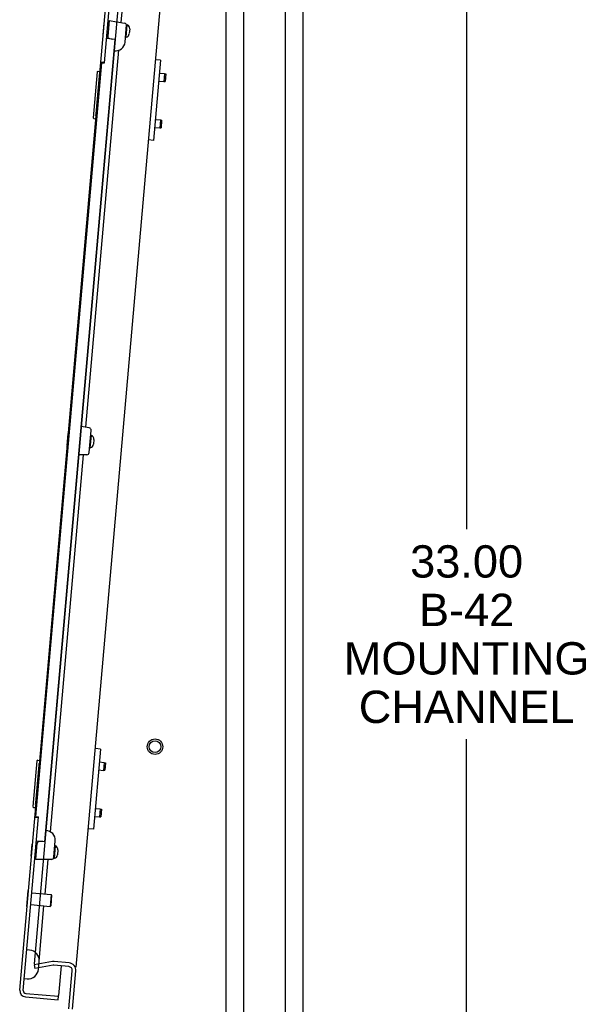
# Model space of a CAD drawing. Header units: inches. Extents: x 0 to 155, y 0 to 100.
# Tile 97 of 102: x 82 to 94, y 62 to 83. Entities that reach past the tile are written whole.
import ezdxf

# ---------------------------------------------------------------- set-up
doc = ezdxf.new("R2010")
doc.units = ezdxf.units.IN
doc.header["$LTSCALE"] = 8.5
doc.header["$MEASUREMENT"] = 0
doc.layers.get('0').update_dxf_attribs({"linetype": 'CONTINUOUS'})
doc.layers.add('DIMENSIONS', color=7, linetype='CONTINUOUS')
doc.layers.add('FRONT_UPPER_DOOR_ASSEMBLY', color=7, linetype='CONTINUOUS')
doc.styles.get("Standard").update_dxf_attribs({"font": 'arial.ttf'})
doc.dimstyles.new('DIMSTYLE_1', dxfattribs={"dimtxt": 0.681818, "dimasz": 0.909091, "dimexe": 0.09, "dimexo": 0.07, "dimgap": 0.0375, "dimtad": 0, "dimtih": 1, "dimtoh": 1, "dimzin": 4, "dimdsep": 46, "dimtxsty": 'Standard', "dimblk": '_FILLED', "dimblk1": '_FILLED', "dimblk2": '_FILLED', "dimcen": 0.09, "dimazin": 1, "dimtfac": 1, "dimtdec": 3, "dimtofl": 0, "dimtmove": 0, "dimatfit": 3, "dimldrblk": '_FILLED', "dimfxl": 0, "dimtolj": 1, "dimtzin": 4, "dimarcsym": 0})

# ---------------------------------------------------------------- blocks, each defined once
blk = doc.blocks.new('_FILLED')
at = {"color": 0, "linetype": 'ByBlock'}
blk.add_solid([(0, 0), (-1, 0.2), (-1, -0.2)], dxfattribs=at)
blk = doc.blocks.new('*D12')
at = {"layer": 'DIMENSIONS', "color": 2, "linetype": 'Continuous'}
for p, q in [((88.325, 85.567), (92.233, 85.567)), ((91.414, 85.567), (91.414, 72.078)), ((91.414, 52.567), (91.414, 67.647)), ((88.325, 52.567), (92.233, 52.567))]:
    blk.add_line(p, q, dxfattribs=at)
at = {"layer": 'DIMENSIONS', "color": 2, "linetype": 'Continuous', "xscale": 0.9090909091, "yscale": 0.9090909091, "zscale": 0.9090909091}
for p, rotation in [((91.414, 85.567), 90), ((91.414, 52.567), 270)]:
    blk.add_blockref('_FILLED', p, dxfattribs=dict(at, rotation=rotation))
at = {"layer": 'DIMENSIONS', "color": 2, "linetype": 'Continuous', "insert": (91.414, 71.738), "char_height": 0.6818, "width": 5.17574, "attachment_point": 2, "line_spacing_factor": 0.9}
blk.add_mtext('33.00\\PB-42\\PMOUNTING\\PCHANNEL', dxfattribs=at)

msp = doc.modelspace()

# ---------------------------------------------------------------- linework, layer by layer
at = {"color": 7, "linetype": 'Continuous'}
for p, q in [((86.335, 85.567), (86.335, 59.335)), ((86.71, 85.567), (86.71, 59.335)), ((87.585, 85.567), (87.585, 59.335)), ((87.96, 85.567), (87.96, 59.335)), ((84.224, 85.005), (82.291, 62.907)), ((82.679, 62.951), (82.288, 62.882)), ((82.288, 62.882), (82.302, 62.805)), ((82.692, 62.874), (82.302, 62.805)), ((83.021, 62.847), (82.706, 62.875)), ((83.027, 62.925), (82.713, 62.952)), ((83.023, 61.956), (83.093, 62.76)), ((83.101, 61.95), (83.171, 62.754))]:
    msp.add_line(p, q, dxfattribs=at)
at = {"color": 3, "linetype": 'Continuous'}
msp.add_line((83.178, 62.833), (85.109, 84.905), dxfattribs=at)
at = {"color": 7, "linetype": 'Continuous'}
for radius in [0.164, 0.124]:
    msp.add_circle((84.84, 67.487), radius, dxfattribs=at)
for centre, radius, start, end in [((82.701, 62.824), 0.129, 85, 100), ((82.701, 62.824), 0.051, 85, 100), ((83.014, 62.767), 0.08, 355, 85), ((83.014, 62.767), 0.158, 355, 85)]:
    msp.add_arc(centre, radius, start, end, dxfattribs=at)
at = {"layer": 'FRONT_UPPER_DOOR_ASSEMBLY', "color": 7, "linetype": 'Continuous'}
for p, q in [((81.985, 62.351), (84.018, 85.587)), ((83.772, 81.916), (84.093, 85.58)), ((84.128, 82.767), (84.331, 85.087)), ((83.745, 82.509), (83.767, 82.758)), ((83.767, 82.758), (83.771, 82.758)), ((83.872, 82.812), (83.843, 82.48)), ((83.844, 82.732), (83.865, 82.731)), ((83.872, 82.812), (84.197, 82.754)), ((84.208, 82.356), (84.24, 82.723)), ((84.233, 82.46), (84.255, 82.721)), ((84.24, 82.723), (84.255, 82.721)), ((83.745, 82.509), (83.749, 82.509)), ((83.756, 82.634), (83.76, 82.633)), ((83.825, 82.521), (83.846, 82.519)), ((84.306, 82.637), (84.297, 82.535)), ((82.516, 65.479), (83.998, 82.414)), ((83.998, 82.414), (83.817, 82.43)), ((83.881, 82.431), (83.952, 82.418)), ((84.218, 82.462), (84.233, 82.46)), ((83.381, 74.227), (84.077, 82.186)), ((82.326, 66.013), (83.718, 81.921)), ((83.699, 81.938), (83.774, 81.932)), ((83.718, 81.921), (83.772, 81.916)), ((84.959, 81.976), (84.811, 80.282)), ((84.959, 81.976), (84.853, 81.985)), ((83.62, 81.727), (83.536, 80.76)), ((83.637, 81.74), (83.681, 81.736)), ((84.935, 81.704), (85.038, 81.695)), ((85.038, 81.695), (85.024, 81.526)), ((85.038, 81.695), (85.066, 81.687)), ((85.066, 81.687), (85.052, 81.528)), ((83.659, 81.638), (83.59, 80.841)), ((84.92, 81.535), (85.024, 81.526)), ((85.024, 81.526), (85.052, 81.528)), ((83.549, 80.744), (83.594, 80.74)), ((84.849, 80.723), (84.953, 80.714)), ((84.953, 80.714), (84.938, 80.545)), ((84.953, 80.714), (84.98, 80.707)), ((84.98, 80.707), (84.967, 80.548)), ((84.835, 80.554), (84.938, 80.545)), ((84.938, 80.545), (84.967, 80.548)), ((84.811, 80.282), (84.705, 80.292)), ((83.45, 74.214), (83.283, 74.244)), ((82.987, 73.845), (83.009, 74.094)), ((83.009, 74.094), (83.013, 74.093)), ((83.451, 73.695), (83.491, 74.161)), ((83.475, 73.796), (83.497, 74.057)), ((83.482, 74.058), (83.497, 74.057)), ((83.491, 74.161), (83.491, 74.163)), ((82.987, 73.845), (82.991, 73.844)), ((82.998, 73.969), (83.002, 73.969)), ((83.46, 73.797), (83.475, 73.796)), ((83.548, 73.973), (83.539, 73.87)), ((82.634, 65.69), (83.33, 73.649)), ((83.401, 73.649), (83.231, 73.649)), ((83.687, 67.437), (83.539, 65.744)), ((83.687, 67.437), (83.581, 67.447)), ((82.348, 67.188), (82.264, 66.222)), ((82.365, 67.202), (82.409, 67.198)), ((83.663, 67.166), (83.766, 67.156)), ((83.766, 67.156), (83.752, 66.987)), ((83.766, 67.156), (83.794, 67.149)), ((83.794, 67.149), (83.78, 66.99)), ((82.387, 67.099), (82.318, 66.302)), ((83.648, 66.996), (83.752, 66.987)), ((83.752, 66.987), (83.78, 66.99)), ((82.277, 66.206), (82.322, 66.202)), ((83.578, 66.185), (83.681, 66.176)), ((83.681, 66.176), (83.666, 66.007)), ((83.681, 66.176), (83.709, 66.169)), ((83.709, 66.169), (83.695, 66.009)), ((82.06, 62.345), (82.381, 66.008)), ((82.305, 65.999), (82.379, 65.993)), ((82.326, 66.013), (82.381, 66.008)), ((83.563, 66.016), (83.666, 66.007)), ((83.666, 66.007), (83.695, 66.009)), ((83.539, 65.744), (83.433, 65.753)), ((82.516, 65.479), (82.336, 65.495)), ((82.47, 65.483), (82.398, 65.483)), ((82.703, 65.155), (82.734, 65.5)), ((82.229, 65.18), (82.251, 65.429)), ((82.24, 65.305), (82.244, 65.305)), ((82.251, 65.429), (82.255, 65.429)), ((82.323, 65.109), (82.352, 65.441)), ((82.328, 65.404), (82.349, 65.402)), ((82.717, 65.132), (82.739, 65.393)), ((82.724, 65.394), (82.739, 65.393)), ((82.79, 65.308), (82.781, 65.206)), ((82.229, 65.18), (82.233, 65.18)), ((82.309, 65.192), (82.33, 65.191)), ((82.654, 65.109), (82.323, 65.109)), ((82.519, 64.377), (82.583, 65.109)), ((82.702, 65.133), (82.703, 65.148)), ((82.702, 65.133), (82.717, 65.132)), ((82.136, 64.116), (82.165, 64.452)), ((82.165, 64.452), (82.169, 64.452)), ((82.24, 64.401), (82.649, 64.365)), ((82.649, 64.365), (82.628, 64.118)), ((82.659, 64.354), (82.639, 64.127)), ((82.659, 64.354), (82.649, 64.365)), ((82.136, 64.116), (82.14, 64.116)), ((82.218, 64.154), (82.628, 64.118)), ((82.38, 62.789), (82.497, 64.129)), ((82.639, 64.127), (82.628, 64.118)), ((82.195, 63.196), (82.135, 63.201)), ((82.858, 62.861), (82.804, 62.24)), ((82.082, 62.594), (82.142, 62.589)), ((82.108, 62.205), (82.795, 62.145)), ((82.115, 62.28), (82.802, 62.22)), ((82.795, 62.145), (82.802, 62.22))]:
    msp.add_line(p, q, dxfattribs=at)
for points in [[(83.661, 81.674), (83.661, 81.668), (83.661, 81.662), (83.661, 81.656), (83.66, 81.65), (83.66, 81.644), (83.659, 81.638)], [(83.59, 80.841), (83.589, 80.835), (83.588, 80.828), (83.588, 80.822), (83.587, 80.816), (83.586, 80.811), (83.585, 80.805)], [(83.491, 74.163), (83.49, 74.177), (83.484, 74.19), (83.481, 74.195)], [(82.389, 67.136), (82.389, 67.13), (82.389, 67.124), (82.389, 67.118), (82.388, 67.112), (82.388, 67.106), (82.387, 67.099)], [(82.318, 66.302), (82.317, 66.296), (82.316, 66.29), (82.316, 66.284), (82.315, 66.278), (82.314, 66.272), (82.313, 66.266)]]:
    msp.add_lwpolyline(points, dxfattribs=at)
for centre, radius, start, end in [((84.189, 82.705), 0.05, 355, 80), ((84.223, 82.644), 0.0836, 355, 67.1677), ((84.214, 82.542), 0.0836, 282.8323, 355), ((83.889, 82.476), 0.046, 175, 260), ((84.009, 82.373), 0.2, 260.6988, 355), ((83.635, 81.725), 0.015, 85, 175), ((83.665, 81.723), 0.015, 355, 85), ((83.551, 80.759), 0.015, 175, 265), ((83.581, 80.756), 0.015, 265, 355), ((83.442, 74.165), 0.05, 355, 80), ((83.465, 73.98), 0.0836, 355, 67.1677), ((83.456, 73.878), 0.0836, 282.8323, 355), ((83.401, 73.699), 0.05, 270, 355), ((82.363, 67.187), 0.015, 85, 175), ((82.393, 67.184), 0.015, 355, 85), ((82.279, 66.22), 0.015, 175, 265), ((82.309, 66.218), 0.015, 265, 355), ((82.534, 65.518), 0.2, 355, 89.3012), ((82.398, 65.437), 0.046, 90, 175), ((82.707, 65.316), 0.0836, 355, 67.1677), ((82.654, 65.159), 0.05, 270, 355), ((82.698, 65.213), 0.0836, 282.8323, 355), ((82.176, 62.977), 0.22, 355, 85), ((82.161, 62.808), 0.22, 265, 355), ((82.12, 62.34), 0.135, 175, 265), ((82.12, 62.34), 0.06, 175, 265), ((82.784, 62.241), 0.02, 265, 355)]:
    msp.add_arc(centre, radius, start, end, dxfattribs=at)

# ---------------------------------------------------------------- dimensions: what is measured, and where the dimension line sits
at = {"layer": 'DIMENSIONS', "color": 2, "linetype": 'Continuous'}
dim = msp.add_linear_dim(base=(91.414, 85.567), p1=(88.255, 52.567), p2=(88.255, 85.567), angle=90, text='<>\\PB-42\\PMOUNTING\\PCHANNEL', dimstyle='DIMSTYLE_1', dxfattribs=at)
dim.commit()
dim.dimension.update_dxf_attribs({"geometry": '*D12', "text_midpoint": (91.414, 69.863), "dimtype": 160})

doc.saveas('drawing.dxf')
